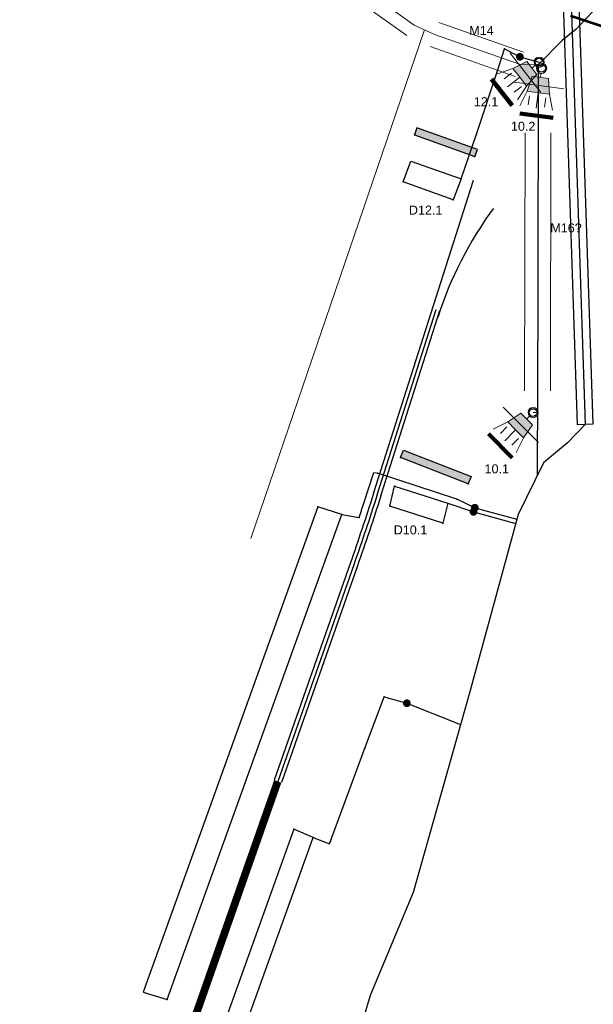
# Model space of a CAD drawing. Extents: x 133810 to 134220, y 448637 to 448926.
# Tile 3 of 13: x 133919 to 133941, y 448749 to 448787. Entities that reach past the tile are written whole.
import ezdxf

# ---------------------------------------------------------------- set-up
doc = ezdxf.new("R2010")
doc.units = 0
doc.header["$MEASUREMENT"] = 0
doc.linetypes.add('VW-1-3_STREEP-N', pattern=[4, 1, -3])
doc.linetypes.add('VW-1-3_STREEP30-N', pattern=[4, 1, -3])
for name, color, linetype in [('1-kabel nieuw', 2, 'Continuous'), ('2-buis nieuw', 4, 'Continuous'), ('3-lussen nieuw', 6, 'Continuous'), ('4-stopstreep', 2, 'Continuous'), ('PASSIEF', 7, 'Continuous'), ('PNTS', 1, 'Continuous'), ('STOPSTREEP', 7, 'Continuous')]:
    doc.layers.add(name, color=color, linetype=linetype)
for name, color, linetype, lineweight in [('N-WA-VW-VRI-KABELTRACE', 3, 'Continuous', 13), ('N-WA-VW-VRI-KABELTRACE-BESTAAND', 1, 'Continuous', 0), ('N-WA-VW-VRI-MANTELBUIS-BESTAAND', 1, 'Continuous', 0), ('N-WA-VW-VRI-MEUBILAIR', 7, 'Continuous', 13), ('N-WE-VW-MARKERING_LANGS_STREEP_13_010-G', 7, 'VW-1-3_STREEP-N', 0), ('N-WE-VW-MARKERING_LANGS_STREEP_13_030-G', 7, 'VW-1-3_STREEP30-N', 30), ('N-WE-VW-MARKERING_LANGS_STREEP_DOORGETROKKEN_010-G', 7, 'Continuous', 30), ('N-WE-VW-VRI-MAST BESTAAND', 1, 'Continuous', 30), ('N-WE-VW-VRI-TEKST', 7, 'Continuous', 0)]:
    doc.layers.add(name, color=color, linetype=linetype, lineweight=lineweight)
doc.styles.add('Style-romans', font='romans.shx')
doc.styles.add('StyleArial', font='arial.ttf')
doc.dimstyles.new('1_200', dxfattribs={"dimtxt": 0.5, "dimasz": 0.5, "dimexe": 0.15, "dimexo": 0.15, "dimgap": 0.25, "dimtad": 1, "dimdec": 0, "dimdsep": 46, "dimtxsty": 'Style-romans', "dimcen": 0, "dimclrd": 7, "dimclre": 7, "dimazin": 3, "dimtfac": 1, "dimtdec": 0, "dimtmove": 0, "dimatfit": 1, "dimfxl": 1, "dimfrac": 2, "dimtolj": 1, "dimlwd": 0, "dimlwe": 0, "dimarcsym": 0})

# ---------------------------------------------------------------- blocks, each defined once
blk = doc.blocks.new('3LTEST_2')
at = {"layer": 'N-WA-VW-VRI-MEUBILAIR', "ltscale": 0.1}
blk.add_hatch(color=256, dxfattribs=at).paths.add_polyline_path([(0.0761, -0.0439), (0.0161, -0.0319), (0.0161, 0.0321), (0.0761, 0.0441), (0.0761, 0.0001)])
for p, q in [((0.0761, 0.0441), (0.1361, 0.0641)), ((0.0001, 0.0001), (0.0161, 0.0001)), ((0.0761, 0.0001), (0.1361, 0.0001)), ((0.1281, 0.0321), (0.0921, 0.0321)), ((0.1281, -0.0319), (0.0921, -0.0319)), ((0.0761, -0.0439), (0.1361, -0.0639))]:
    blk.add_line(p, q, dxfattribs=at)
at = {"layer": 'N-WA-VW-VRI-MEUBILAIR', "ltscale": 0.1, "flags": 128}
blk.add_lwpolyline([(0.0761, -0.0439), (0.0761, 0.0001), (0.0761, 0.0441), (0.0161, 0.0321), (0.0161, -0.0319)], close=True, dxfattribs=at)
blk = doc.blocks.new('3L30')
at = {"layer": 'N-WA-VW-VRI-MEUBILAIR', "ltscale": 0.1}
blk.add_circle((0, 0), 0.2, dxfattribs=at)
at = {"layer": 'N-WA-VW-VRI-MEUBILAIR', "ltscale": 0.1, "xscale": 10, "yscale": 10, "zscale": 10}
blk.add_blockref('3LTEST_2', (0.199, -0.001), dxfattribs=at)
blk = doc.blocks.new('*U0')
at = {"layer": 'N-WA-VW-VRI-MEUBILAIR'}
for q in [(0, 0.0972), (0, -0.0972)]:
    blk.add_line((0, 0), q, dxfattribs=at)
blk = doc.blocks.new('*U12')
at = {"layer": 'N-WA-VW-VRI-MEUBILAIR', "ltscale": 0.1, "rotation": 339.4765140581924}
blk.add_blockref('3L30', (-0.743, 0.237), dxfattribs=at)
at = {"layer": 'N-WA-VW-VRI-MEUBILAIR', "xscale": 9.999999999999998, "yscale": 9.999999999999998, "zscale": 9.999999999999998, "rotation": 339.4765140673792}
blk.add_blockref('*U0', (-0.11, 0), dxfattribs=at)

msp = doc.modelspace()

# ---------------------------------------------------------------- linework, layer by layer
at = {"layer": '1-kabel nieuw'}
for points, elevation in [([(133939.467, 448822.456), (133941.155, 448771.619)], 0.794), ([(133941.155, 448771.619), (133940.473, 448770.911), (133939.529, 448770.132), (133938.546, 448768.117), (133936.641, 448761.135), (133934.463, 448753.421), (133932.784, 448749.406), (133930.802, 448742.728), (133927.77, 448735.343), (133925.481, 448730.175)], 0.794), ([(133936.806, 448768.226), (133938.453, 448767.777)], 1.275), ([(133936.861, 448768.386), (133938.497, 448767.94)], 1.308)]:
    msp.add_lwpolyline(points, dxfattribs=dict(at, elevation=elevation))
at = {"layer": '1-kabel nieuw', "flags": 128}
msp.add_lwpolyline([(133977.936, 448791.618), (133968.561, 448794.925), (133954.996, 448799.671), (133954.753, 448799.643), (133952.726, 448799.632), (133945.606, 448792.106), (133940.803, 448786.994), (133940.257, 448786.555), (133939.33, 448785.618), (133939.306, 448776.61), (133939.292, 448769.647)], dxfattribs=at)
for points, elevation in [([(133938.61, 448785.925), (133939.364, 448785.716)], 1.456), ([(133934.214, 448760.78), (133936.306, 448759.95)], 1.162)]:
    msp.add_lwpolyline(points, dxfattribs=dict(at, elevation=elevation))
at = {"layer": '2-buis nieuw', "elevation": 0.794}
msp.add_lwpolyline([(133940.856, 448771.609), (133939.168, 448822.446), (133939.767, 448822.466), (133941.455, 448771.629), (133940.856, 448771.609)], dxfattribs=at)
at = {"layer": '3-lussen nieuw'}
for points, elevation in [([(133936.33, 448781.175), (133936.021, 448780.362), (133934.064, 448781.059), (133934.372, 448781.872), (133936.33, 448781.175), (133936.931, 448782.916), (133937.724, 448785.344), (133938.019, 448786.236), (133938.61, 448785.925)], 1.318), ([(133931.688, 448768.124), (133930.745, 448768.415), (133923.942, 448749.543), (133924.886, 448749.253), (133931.688, 448768.124), (133932.351, 448767.999), (133932.922, 448769.751), (133933.068, 448769.723)], 1.303), ([(133936.861, 448768.386), (133936.16, 448768.719), (133933.068, 448769.723)], 1.308), ([(133935.802, 448768.56), (133935.611, 448767.782), (133933.545, 448768.446), (133933.736, 448769.224), (133935.802, 448768.56), (133936.806, 448768.226)], 1.275), ([(133930.56, 448755.557), (133929.814, 448755.884), (133923.129, 448737.261), (133923.874, 448736.934), (133930.56, 448755.557), (133931.204, 448755.315), (133932.583, 448759.026), (133933.327, 448761.025), (133934.214, 448760.78)], 1.162)]:
    msp.add_lwpolyline(points, dxfattribs=dict(at, elevation=elevation))
at = {"layer": '3-lussen nieuw', "const_width": 0.15}
for points, elevation in [([(133938.535, 448785.925, 1), (133938.685, 448785.925, 1)], 1.456), ([(133936.731, 448768.226, 1), (133936.881, 448768.226, 1)], 1.275), ([(133936.786, 448768.386, 1), (133936.936, 448768.386, 1)], 1.308), ([(133934.139, 448760.78, 1), (133934.289, 448760.78, 1)], 1.162)]:
    msp.add_lwpolyline(points, format="xyb", close=True, dxfattribs=dict(at, elevation=elevation))
at = {"layer": '4-stopstreep'}
for points, elevation in [([(133934.506, 448782.885), (133936.858, 448782.043), (133936.959, 448782.326), (133934.607, 448783.168), (133934.506, 448782.885)], 1.319), ([(133936.605, 448769.313), (133933.971, 448770.339), (133934.08, 448770.618), (133936.714, 448769.593), (133936.605, 448769.313)], 1.311)]:
    msp.add_lwpolyline(points, dxfattribs=dict(at, elevation=elevation))
for points in [[(133934.506, 448782.885, 1.319), (133934.607, 448783.168, 1.319), (133936.858, 448782.043, 1.319), (133936.959, 448782.326, 1.319)], [(133933.971, 448770.339, 1.311), (133934.08, 448770.618, 1.311), (133936.605, 448769.313, 1.311), (133936.714, 448769.593, 1.311)]]:
    msp.add_solid(points, dxfattribs=at)
at = {"layer": 'N-WA-VW-VRI-KABELTRACE', "ltscale": 0.01}
msp.add_line((133939.131, 448772.088), (133939.297, 448772.088), dxfattribs=at)
at = {"layer": 'N-WA-VW-VRI-KABELTRACE-BESTAAND', "ltscale": 0.1}
msp.add_line((133934.896, 448786.976), (133928.142, 448767.192), dxfattribs=at)
at = {"layer": 'N-WA-VW-VRI-KABELTRACE-BESTAAND', "ltscale": 0.1, "flags": 128}
msp.add_lwpolyline([(133927.796, 448791.958), (133934.5, 448787.158), (133935.291, 448786.794), (133938.595, 448785.635), (133939.33, 448785.618)], dxfattribs=at)
at = {"layer": 'N-WA-VW-VRI-MANTELBUIS-BESTAAND'}
for p, q in [((133934.209, 448786.751), (133927.505, 448791.551)), ((133938.76, 448786.107), (133935.457, 448787.266)), ((133938.429, 448785.164), (133935.126, 448786.322)), ((133938.799, 448772.93), (133938.822, 448782.969)), ((133939.799, 448772.928), (133939.822, 448782.967))]:
    msp.add_line(p, q, dxfattribs=at)
at = {"layer": 'N-WE-VW-MARKERING_LANGS_STREEP_13_010-G', "const_width": 0.1, "flags": 128}
msp.add_lwpolyline([(133940.58, 448787.522), (133960.796, 448780.833)], dxfattribs=at)
at = {"layer": 'N-WE-VW-MARKERING_LANGS_STREEP_13_030-G', "const_width": 0.3, "flags": 128}
msp.add_lwpolyline([(133929.187, 448757.74), (133919.289, 448729.553)], dxfattribs=at)
at = {"layer": 'N-WE-VW-MARKERING_LANGS_STREEP_DOORGETROKKEN_010-G'}
for p, q in [((133932.917, 448768.937), (133936.81, 448781.132)), ((133933.06, 448768.891), (133935.36, 448776.097)), ((133933.203, 448768.846), (133935.503, 448776.051)), ((133932.006, 448766.218), (133929.045, 448757.786)), ((133932.147, 448766.169), (133929.187, 448757.74)), ((133932.289, 448766.119), (133929.33, 448757.693))]:
    msp.add_line(p, q, dxfattribs=at)
msp.add_arc((133949.421, 448771.311), 14.7, 143.6269, 162.2941, dxfattribs=at)
at = {"layer": 'N-WE-VW-MARKERING_LANGS_STREEP_DOORGETROKKEN_010-G', "extrusion": (0, 0, -1)}
for radius in [100, 100.15, 100.3]:
    msp.add_arc((-133837.654, 448799.35), radius, 197.70593, 199.34885, dxfattribs=at)
at = {"layer": 'N-WE-VW-VRI-MAST BESTAAND'}
for centre in [(133939.364, 448785.716), (133939.459, 448785.479), (133939.13, 448772.088)]:
    msp.add_circle(centre, 0.15, dxfattribs=at)
at = {"layer": 'PASSIEF'}
for p in [(133938.019, 448786.236, 1.359), (133936.16, 448768.719, 1.296), (133933.327, 448761.025, 1.209)]:
    msp.add_point(p, dxfattribs=at)
at = {"layer": 'PNTS'}
for p in [(133938.61, 448785.925, 1.456), (133937.724, 448785.344, 1.349), (133936.931, 448782.916, 1.312), (133934.064, 448781.059, 1.305), (133936.33, 448781.175, 1.318), (133936.021, 448780.362, 1.32), (133933.068, 448769.723, 1.305), (133933.736, 448769.224, 1.309), (133930.745, 448768.415, 1.3), (133933.545, 448768.446, 1.309), (133936.861, 448768.386, 1.308), (133931.688, 448768.124, 1.303), (133932.351, 448767.999, 1.303), (133935.611, 448767.782, 1.275), (133934.214, 448760.78, 1.229), (133932.583, 448759.026, 1.194), (133929.814, 448755.884, 1.18), (133930.56, 448755.557, 1.162), (133931.244, 448755.4, 1.151), (133924.886, 448749.253, 1.152)]:
    msp.add_point(p, dxfattribs=at)
at = {"layer": 'STOPSTREEP'}
for p in [(133934.506, 448782.885, 1.319), (133936.858, 448782.043, 1.323), (133933.971, 448770.339, 1.311), (133936.605, 448769.313, 1.3)]:
    msp.add_point(p, dxfattribs=at)

# ---------------------------------------------------------------- block references
at = {"layer": 'N-WA-VW-VRI-MEUBILAIR', "ltscale": 0.1}
for p, rotation in [((133938.772, 448785.208), 238.2901749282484), ((133939.391, 448784.702), 282.7156740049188), ((133938.605, 448771.512), 245.30490704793)]:
    msp.add_blockref('*U12', p, dxfattribs=dict(at, rotation=rotation))

# ---------------------------------------------------------------- texts
at = {"layer": '3-lussen nieuw', "char_height": 0.35, "attachment_point": 1, "line_spacing_factor": 0.8, "style": 'StyleArial'}
for s, insert in [('D12.1', (133934.293, 448780.138)), ('D10.1', (133933.702, 448767.698))]:
    msp.add_mtext(s, dxfattribs=dict(at, insert=insert))
at = {"layer": 'N-WE-VW-VRI-TEKST', "color": 7, "char_height": 0.35, "attachment_point": 1, "line_spacing_factor": 0.8, "style": 'StyleArial'}
for s, insert in [('M14', (133936.642, 448787.12)), ('12.1', (133936.82, 448784.354)), ('10.2', (133938.265, 448783.398)), ('M16?', (133939.799, 448779.445)), ('10.1', (133937.238, 448770.073))]:
    msp.add_mtext(s, dxfattribs=dict(at, insert=insert))

# ---------------------------------------------------------------- leaders
at = {"layer": 'N-WA-VW-VRI-MEUBILAIR'}
for points in [[(133937.507, 448785.061), (133938.307, 448784.028)], [(133939.903, 448783.548), (133938.609, 448783.725)], [(133938.311, 448770.331), (133937.391, 448771.259)]]:
    msp.add_leader(points, dimstyle='1_200', override={"dimscale": 1, "dimclrd": 0, "dimlwd": 65534}, dxfattribs=at)

doc.saveas('drawing.dxf')
